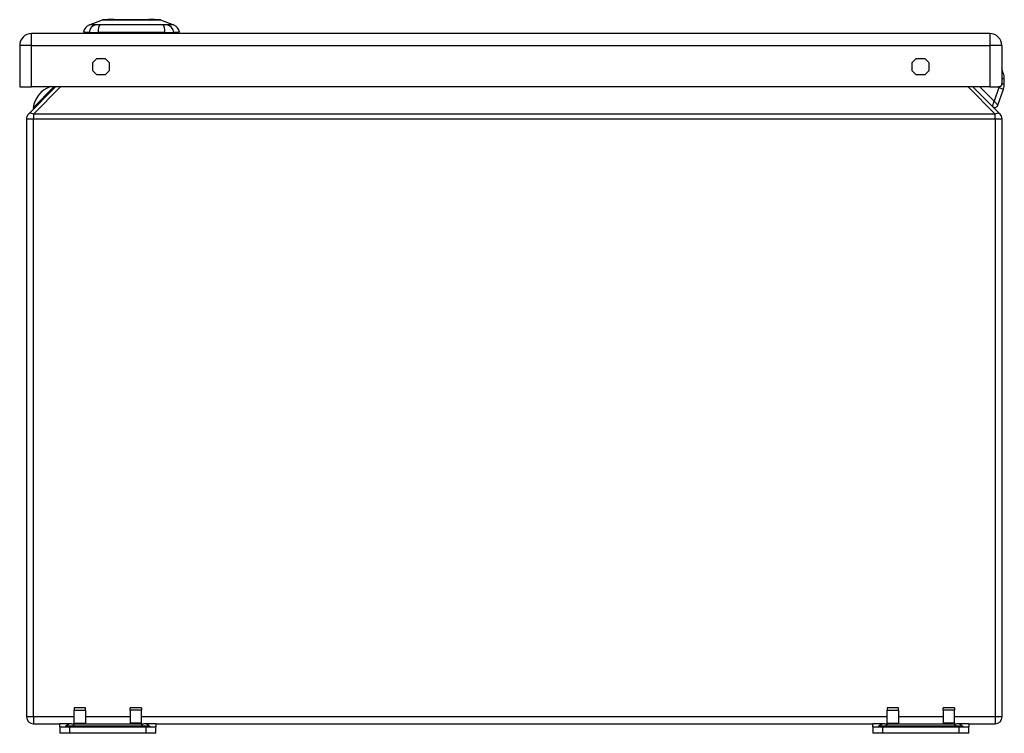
# Model space of a CAD drawing. Header units: inches. Extents: x 6.9 to 100.5, y 7.1 to 62.6.
# Tile 4 of 11: x 6.9 to 19, y 53.8 to 62.6. Entities that reach past the tile are written whole.
import ezdxf

# ---------------------------------------------------------------- set-up
doc = ezdxf.new("R2010")
doc.units = ezdxf.units.IN
doc.header["$MEASUREMENT"] = 0
doc.layers.add('Visible Edges(ANSI)', color=7, linetype='Continuous', lineweight=25)
doc.layers.add('Visible Tangent Edges(ANSI)', color=7, linetype='Continuous', lineweight=25)

msp = doc.modelspace()

# ---------------------------------------------------------------- linework, layer by layer
at = {"layer": 'Visible Edges(ANSI)'}
for p, q in [((7.714, 62.54), (7.873, 62.602)), ((8.587, 62.602), (8.747, 62.54)), ((18.789, 62.432), (7.001, 62.432)), ((7.708, 62.447), (7.64, 62.447)), ((7.708, 62.447), (7.818, 62.447)), ((8.642, 62.447), (7.818, 62.447)), ((8.642, 62.447), (8.753, 62.447)), ((8.821, 62.447), (8.753, 62.447)), ((6.855, 62.286), (6.855, 61.776)), ((18.935, 62.286), (18.935, 61.878)), ((7.754, 62.078), (7.803, 62.127)), ((7.754, 61.974), (7.754, 62.078)), ((7.803, 62.127), (7.907, 62.127)), ((7.907, 62.127), (7.957, 62.078)), ((7.957, 62.078), (7.957, 61.974)), ((17.834, 62.078), (17.883, 62.127)), ((17.834, 61.974), (17.834, 62.078)), ((17.883, 62.127), (17.987, 62.127)), ((17.987, 62.127), (18.037, 62.078)), ((18.037, 62.078), (18.037, 61.974)), ((7.803, 61.924), (7.754, 61.974)), ((7.907, 61.924), (7.803, 61.924)), ((7.957, 61.974), (7.907, 61.924)), ((17.883, 61.924), (17.834, 61.974)), ((17.987, 61.924), (17.883, 61.924)), ((18.037, 61.974), (17.987, 61.924)), ((18.954, 61.945), (18.935, 61.998)), ((6.855, 61.776), (7.001, 61.776)), ((7.297, 61.776), (6.964, 61.442)), ((18.789, 61.776), (7.001, 61.776)), ((18.914, 61.442), (18.581, 61.776)), ((18.789, 61.776), (18.894, 61.776)), ((18.966, 61.814), (18.966, 61.878)), ((18.887, 61.55), (18.956, 61.75)), ((6.939, 61.383), (6.939, 54.03)), ((18.939, 54.03), (18.939, 61.383)), ((7.525, 54.143), (7.525, 54.111)), ((7.663, 54.143), (7.525, 54.143)), ((7.663, 54.111), (7.663, 54.143)), ((8.215, 54.111), (8.215, 54.143)), ((8.353, 54.143), (8.215, 54.143)), ((8.353, 54.143), (8.353, 54.111)), ((17.525, 54.143), (17.525, 54.111)), ((17.663, 54.143), (17.525, 54.143)), ((17.663, 54.111), (17.663, 54.143)), ((18.215, 54.111), (18.215, 54.143)), ((18.353, 54.143), (18.215, 54.143)), ((18.353, 54.143), (18.353, 54.111)), ((7.525, 53.954), (7.525, 54.111)), ((7.663, 54.111), (7.663, 53.954)), ((8.215, 54.111), (8.215, 53.954)), ((8.353, 53.954), (8.353, 54.111)), ((17.525, 53.954), (17.525, 54.111)), ((17.663, 54.111), (17.663, 53.954)), ((18.215, 54.111), (18.215, 53.954)), ((18.353, 53.954), (18.353, 54.111)), ((7.023, 53.946), (7.348, 53.946)), ((7.494, 53.946), (7.348, 53.946)), ((7.348, 53.907), (7.348, 53.946)), ((7.348, 53.907), (7.473, 53.907)), ((7.348, 53.907), (7.348, 53.828)), ((7.425, 53.917), (7.417, 53.91)), ((7.473, 53.907), (8.405, 53.907)), ((7.494, 53.946), (7.542, 53.946)), ((7.525, 53.946), (7.525, 53.954)), ((7.542, 53.946), (8.336, 53.946)), ((7.663, 53.954), (7.663, 53.946)), ((8.215, 53.954), (8.215, 53.946)), ((8.336, 53.946), (8.384, 53.946)), ((8.353, 53.946), (8.353, 53.954)), ((8.53, 53.946), (8.384, 53.946)), ((8.405, 53.907), (8.53, 53.907)), ((8.453, 53.917), (8.461, 53.91)), ((8.53, 53.946), (17.348, 53.946)), ((8.53, 53.946), (8.53, 53.907)), ((8.53, 53.828), (8.53, 53.907)), ((17.494, 53.946), (17.348, 53.946)), ((17.348, 53.907), (17.348, 53.946)), ((17.348, 53.907), (17.473, 53.907)), ((17.348, 53.907), (17.348, 53.828)), ((17.425, 53.917), (17.417, 53.91)), ((17.473, 53.907), (18.405, 53.907)), ((17.494, 53.946), (17.542, 53.946)), ((17.525, 53.946), (17.525, 53.954)), ((17.542, 53.946), (18.336, 53.946)), ((17.663, 53.954), (17.663, 53.946)), ((18.215, 53.954), (18.215, 53.946)), ((18.336, 53.946), (18.384, 53.946)), ((18.353, 53.946), (18.353, 53.954)), ((18.53, 53.946), (18.384, 53.946)), ((18.405, 53.907), (18.53, 53.907)), ((18.453, 53.917), (18.461, 53.91)), ((18.53, 53.946), (18.855, 53.946)), ((18.53, 53.946), (18.53, 53.907)), ((18.53, 53.828), (18.53, 53.907)), ((7.473, 53.828), (7.348, 53.828)), ((8.405, 53.828), (7.473, 53.828)), ((8.53, 53.828), (8.405, 53.828)), ((17.473, 53.828), (17.348, 53.828)), ((18.405, 53.828), (17.473, 53.828)), ((18.53, 53.828), (18.405, 53.828))]:
    msp.add_line(p, q, dxfattribs=at)
at = {"layer": 'Visible Edges(ANSI)', "flags": 128}
for points in [[(8.585, 62.602), (8.585, 62.602), (8.583, 62.602), (8.581, 62.602), (8.578, 62.602), (8.575, 62.602), (8.57, 62.602), (8.564, 62.602), (8.558, 62.602), (8.551, 62.602), (8.543, 62.602), (8.535, 62.602), (8.525, 62.602), (8.515, 62.603), (8.505, 62.603), (8.493, 62.603), (8.481, 62.603), (8.469, 62.603), (8.456, 62.603), (8.442, 62.603), (8.428, 62.602), (8.413, 62.602), (8.398, 62.602), (8.382, 62.602), (8.366, 62.602), (8.35, 62.602), (8.333, 62.602), (8.316, 62.602), (8.299, 62.602), (8.282, 62.602), (8.265, 62.602), (8.248, 62.602), (8.23, 62.602), (8.213, 62.602), (8.195, 62.602), (8.178, 62.602), (8.161, 62.602), (8.144, 62.602), (8.127, 62.602), (8.11, 62.602), (8.094, 62.602), (8.078, 62.602), (8.062, 62.602), (8.047, 62.602), (8.032, 62.602), (8.018, 62.603), (8.004, 62.603), (7.991, 62.603), (7.979, 62.603), (7.967, 62.603), (7.955, 62.603), (7.945, 62.603), (7.935, 62.602), (7.925, 62.602), (7.917, 62.602), (7.909, 62.602), (7.902, 62.602), (7.896, 62.602), (7.89, 62.602), (7.886, 62.602), (7.882, 62.602), (7.879, 62.602), (7.877, 62.602), (7.875, 62.602), (7.875, 62.602)], [(18.935, 61.878), (18.935, 61.871), (18.935, 61.864), (18.935, 61.857), (18.935, 61.85), (18.935, 61.843), (18.935, 61.837), (18.935, 61.83), (18.934, 61.824), (18.934, 61.818), (18.933, 61.813), (18.932, 61.807), (18.931, 61.802), (18.93, 61.798), (18.928, 61.794), (18.927, 61.79), (18.924, 61.787), (18.922, 61.784), (18.919, 61.782), (18.915, 61.78), (18.911, 61.778), (18.907, 61.777), (18.903, 61.776), (18.898, 61.776), (18.894, 61.776)]]:
    msp.add_lwpolyline(points, dxfattribs=at)
at = {"layer": 'Visible Edges(ANSI)'}
for centre, radius, start, end in [((7.756, 62.43), 0.118, 111.2505, 171.3991), ((7.875, 62.597), 0.00492, 90.2088, 111.2505), ((8.585, 62.597), 0.00492, 68.7495, 89.7912), ((8.704, 62.43), 0.118, 8.6009, 68.7495), ((7.001, 62.286), 0.146, 90, 180), ((7.699, 62.455), 0.0394, 191.537, 216.8699), ((8.762, 62.455), 0.0394, 323.1301, 348.463), ((18.789, 62.286), 0.146, 0, 90), ((18.769, 61.878), 0.197, 0, 20), ((7.341, 61.475), 0.323, 111.2491, 171.8699), ((18.769, 61.814), 0.197, 341, 0), ((18.849, 61.563), 0.0394, 225, 341), ((7.023, 61.383), 0.084, 135, 180), ((7.03, 61.519), 0.00787, 171.8699, 315), ((18.855, 61.383), 0.084, 0, 45), ((7.023, 54.03), 0.084, 180, 270), ((18.855, 54.03), 0.084, 270, 0), ((7.41, 53.917), 0.00984, 270, 315), ((7.494, 53.847), 0.0984, 90, 135), ((8.384, 53.847), 0.0984, 45, 90), ((8.468, 53.917), 0.00984, 225, 270), ((17.41, 53.917), 0.00984, 270, 315), ((17.494, 53.847), 0.0984, 90, 135), ((18.384, 53.847), 0.0984, 45, 90), ((18.468, 53.917), 0.00984, 225, 270)]:
    msp.add_arc(centre, radius, start, end, dxfattribs=at)
at = {"layer": 'Visible Tangent Edges(ANSI)'}
for p, q in [((7.714, 62.54), (7.873, 62.602)), ((7.001, 62.286), (7.001, 62.432)), ((18.789, 62.432), (18.789, 62.286)), ((7.001, 62.286), (6.855, 62.286)), ((7.001, 62.286), (18.789, 62.286)), ((7.001, 61.776), (7.001, 62.286)), ((18.935, 62.286), (18.789, 62.286)), ((18.789, 62.286), (18.789, 61.776)), ((18.935, 61.938), (18.954, 61.945)), ((7.022, 61.52), (7.277, 61.776)), ((7.023, 61.442), (7.356, 61.776)), ((18.522, 61.776), (18.855, 61.442)), ((18.841, 61.599), (18.665, 61.776)), ((18.9, 61.769), (18.841, 61.599)), ((18.9, 61.769), (18.956, 61.75)), ((18.933, 61.814), (18.966, 61.814)), ((18.935, 61.878), (18.966, 61.878)), ((18.822, 61.535), (18.841, 61.599)), ((18.841, 61.599), (18.887, 61.55)), ((7.023, 61.442), (7.023, 61.383)), ((18.855, 61.442), (7.023, 61.442)), ((18.855, 61.383), (18.855, 61.442)), ((6.939, 61.383), (7.023, 61.383)), ((7.023, 54.03), (7.023, 61.383)), ((7.023, 61.383), (18.855, 61.383)), ((18.855, 61.383), (18.939, 61.383)), ((18.855, 61.383), (18.855, 54.03)), ((7.023, 54.03), (6.939, 54.03)), ((7.023, 54.03), (7.023, 53.946)), ((7.525, 54.03), (7.023, 54.03)), ((7.525, 54.111), (7.663, 54.111)), ((8.215, 54.03), (7.663, 54.03)), ((8.353, 54.111), (8.215, 54.111)), ((17.525, 54.03), (8.353, 54.03)), ((17.525, 54.111), (17.663, 54.111)), ((18.215, 54.03), (17.663, 54.03)), ((18.353, 54.111), (18.215, 54.111)), ((18.855, 54.03), (18.353, 54.03)), ((18.939, 54.03), (18.855, 54.03)), ((18.855, 54.03), (18.855, 53.946)), ((7.417, 53.91), (7.505, 53.91)), ((7.509, 53.917), (7.425, 53.917)), ((7.473, 53.828), (7.473, 53.907)), ((7.509, 53.917), (7.505, 53.91)), ((7.505, 53.91), (8.373, 53.91)), ((8.369, 53.917), (7.509, 53.917)), ((7.525, 53.954), (7.663, 53.954)), ((8.353, 53.954), (8.215, 53.954)), ((8.453, 53.917), (8.369, 53.917)), ((8.369, 53.917), (8.373, 53.91)), ((8.373, 53.91), (8.461, 53.91)), ((8.405, 53.907), (8.405, 53.828)), ((17.417, 53.91), (17.505, 53.91)), ((17.509, 53.917), (17.425, 53.917)), ((17.473, 53.828), (17.473, 53.907)), ((17.509, 53.917), (17.505, 53.91)), ((17.505, 53.91), (18.373, 53.91)), ((18.369, 53.917), (17.509, 53.917)), ((17.525, 53.954), (17.663, 53.954)), ((18.353, 53.954), (18.215, 53.954)), ((18.453, 53.917), (18.369, 53.917)), ((18.369, 53.917), (18.373, 53.91)), ((18.373, 53.91), (18.461, 53.91)), ((18.405, 53.907), (18.405, 53.828))]:
    msp.add_line(p, q, dxfattribs=at)
at = {"layer": 'Visible Tangent Edges(ANSI)', "flags": 128}
for points in [[(7.79, 62.541), (7.782, 62.541), (7.776, 62.541), (7.771, 62.541), (7.766, 62.541), (7.761, 62.541), (7.756, 62.541), (7.752, 62.541), (7.747, 62.541), (7.743, 62.541), (7.74, 62.541), (7.736, 62.541), (7.733, 62.541), (7.73, 62.54), (7.727, 62.54), (7.724, 62.54), (7.722, 62.54), (7.72, 62.54), (7.718, 62.54), (7.717, 62.54), (7.716, 62.54), (7.715, 62.54), (7.714, 62.54), (7.714, 62.54), (7.714, 62.54)], [(7.811, 62.541), (7.81, 62.541), (7.809, 62.541), (7.808, 62.541), (7.807, 62.541), (7.806, 62.541), (7.805, 62.541), (7.804, 62.541), (7.803, 62.541), (7.802, 62.541), (7.801, 62.541), (7.8, 62.541), (7.799, 62.541), (7.799, 62.541), (7.798, 62.541), (7.797, 62.541), (7.796, 62.541), (7.795, 62.541), (7.794, 62.541), (7.794, 62.541), (7.793, 62.541), (7.792, 62.541), (7.792, 62.541), (7.791, 62.541), (7.79, 62.541)], [(7.842, 62.541), (7.84, 62.541), (7.839, 62.541), (7.837, 62.541), (7.836, 62.541), (7.835, 62.541), (7.833, 62.541), (7.832, 62.541), (7.831, 62.541), (7.829, 62.541), (7.828, 62.541), (7.827, 62.541), (7.826, 62.541), (7.824, 62.541), (7.823, 62.541), (7.822, 62.541), (7.821, 62.541), (7.819, 62.541), (7.818, 62.541), (7.817, 62.541), (7.816, 62.541), (7.815, 62.541), (7.814, 62.541), (7.812, 62.541), (7.811, 62.541)], [(8.619, 62.541), (8.585, 62.541), (8.554, 62.541), (8.523, 62.541), (8.491, 62.541), (8.459, 62.541), (8.427, 62.541), (8.395, 62.54), (8.362, 62.54), (8.329, 62.54), (8.296, 62.54), (8.263, 62.54), (8.23, 62.54), (8.197, 62.54), (8.164, 62.54), (8.131, 62.54), (8.099, 62.54), (8.066, 62.54), (8.034, 62.541), (8.001, 62.541), (7.969, 62.541), (7.938, 62.541), (7.906, 62.541), (7.875, 62.541), (7.842, 62.541)], [(7.873, 62.602), (7.873, 62.602), (7.874, 62.602), (7.875, 62.602), (7.876, 62.602), (7.877, 62.602), (7.879, 62.602), (7.881, 62.602), (7.883, 62.602), (7.885, 62.602), (7.888, 62.602), (7.891, 62.602), (7.894, 62.602), (7.898, 62.602), (7.902, 62.602), (7.906, 62.602), (7.911, 62.602), (7.915, 62.602), (7.92, 62.602), (7.926, 62.602), (7.931, 62.602), (7.937, 62.602), (7.943, 62.602), (7.949, 62.602), (7.955, 62.602)], [(7.955, 62.602), (7.957, 62.602), (7.959, 62.602), (7.961, 62.602), (7.963, 62.602), (7.965, 62.602), (7.966, 62.602), (7.968, 62.602), (7.97, 62.602), (7.972, 62.602), (7.974, 62.602), (7.976, 62.602), (7.978, 62.602), (7.98, 62.602), (7.982, 62.602), (7.984, 62.602), (7.986, 62.602), (7.988, 62.602), (7.99, 62.602), (7.992, 62.602), (7.994, 62.602), (7.996, 62.602), (7.998, 62.602), (8, 62.602), (8.003, 62.602)], [(8.003, 62.602), (8.019, 62.602), (8.036, 62.602), (8.053, 62.602), (8.071, 62.602), (8.09, 62.602), (8.109, 62.602), (8.129, 62.602), (8.148, 62.602), (8.169, 62.602), (8.189, 62.602), (8.21, 62.602), (8.23, 62.602), (8.251, 62.602), (8.271, 62.602), (8.292, 62.602), (8.312, 62.602), (8.332, 62.602), (8.351, 62.602), (8.371, 62.602), (8.389, 62.602), (8.407, 62.602), (8.425, 62.602), (8.442, 62.602), (8.458, 62.602)], [(8.458, 62.602), (8.46, 62.602), (8.462, 62.602), (8.464, 62.602), (8.466, 62.602), (8.468, 62.602), (8.47, 62.602), (8.472, 62.602), (8.474, 62.602), (8.476, 62.602), (8.478, 62.602), (8.48, 62.602), (8.482, 62.602), (8.484, 62.602), (8.486, 62.602), (8.488, 62.602), (8.49, 62.602), (8.492, 62.602), (8.494, 62.602), (8.496, 62.602), (8.497, 62.602), (8.499, 62.602), (8.501, 62.602), (8.503, 62.602), (8.505, 62.602)], [(8.505, 62.602), (8.511, 62.602), (8.517, 62.602), (8.523, 62.602), (8.529, 62.602), (8.535, 62.602), (8.54, 62.602), (8.545, 62.602), (8.55, 62.602), (8.554, 62.602), (8.558, 62.602), (8.562, 62.602), (8.566, 62.602), (8.569, 62.602), (8.572, 62.602), (8.575, 62.602), (8.577, 62.602), (8.58, 62.602), (8.582, 62.602), (8.583, 62.602), (8.585, 62.602), (8.586, 62.602), (8.586, 62.602), (8.587, 62.602), (8.587, 62.602)], [(8.67, 62.541), (8.669, 62.541), (8.667, 62.541), (8.666, 62.541), (8.664, 62.541), (8.662, 62.541), (8.661, 62.541), (8.659, 62.541), (8.657, 62.541), (8.655, 62.541), (8.653, 62.541), (8.651, 62.541), (8.649, 62.541), (8.647, 62.541), (8.644, 62.541), (8.642, 62.541), (8.64, 62.541), (8.637, 62.541), (8.635, 62.541), (8.632, 62.541), (8.63, 62.541), (8.627, 62.541), (8.624, 62.541), (8.621, 62.541), (8.619, 62.541)], [(8.747, 62.54), (8.747, 62.54), (8.746, 62.54), (8.745, 62.54), (8.745, 62.54), (8.743, 62.54), (8.742, 62.54), (8.74, 62.54), (8.738, 62.54), (8.736, 62.54), (8.733, 62.54), (8.73, 62.54), (8.727, 62.541), (8.724, 62.541), (8.721, 62.541), (8.717, 62.541), (8.713, 62.541), (8.708, 62.541), (8.704, 62.541), (8.699, 62.541), (8.694, 62.541), (8.689, 62.541), (8.684, 62.541), (8.678, 62.541), (8.67, 62.541)]]:
    msp.add_lwpolyline(points, dxfattribs=at)
at = {"layer": 'Visible Tangent Edges(ANSI)'}
for centre, radius, start, end in [((7.875, 62.597), 0.00492, 90.2088, 111.2505), ((18.769, 61.814), 0.138, 341, 344.0256)]:
    msp.add_arc(centre, radius, start, end, dxfattribs=at)
for centre, major_axis, ratio, start_param, end_param in [((7.818, 62.427), (0.016, 0.117), 0.948273, 0.391156, 1.528426), ((7.856, 62.427), (-0.005, 0.118), 0.314585, 0.249322, 1.386592), ((8.604, 62.427), (0.005, 0.118), 0.314585, 4.896593, 6.033863), ((8.642, 62.427), (-0.016, 0.117), 0.948273, 4.754759, 5.892029), ((7.023, 61.383), (-0.0594, 0.0594), 0.57735, 5.235988, 6.283185), ((18.855, 61.383), (0.0594, 0.0594), 0.57735, 0, 1.047198), ((7.502, 53.917), (0, -0.00984), 0.473999, 0, 0.785398), ((7.542, 53.847), (0, 0.0984), 0.473999, 0, 0.785398), ((8.336, 53.847), (0, 0.0984), 0.473999, 5.497787, 6.283185), ((8.376, 53.917), (0, -0.00984), 0.473999, 5.497787, 6.283185), ((17.502, 53.917), (0, -0.00984), 0.473999, 0, 0.785398), ((17.542, 53.847), (0, 0.0984), 0.473999, 0, 0.785398), ((18.336, 53.847), (0, 0.0984), 0.473999, 5.497787, 6.283185), ((18.376, 53.917), (0, -0.00984), 0.473999, 5.497787, 6.283185)]:
    msp.add_ellipse(centre, major_axis=major_axis, ratio=ratio, start_param=start_param, end_param=end_param, dxfattribs=at)

doc.saveas('drawing.dxf')
